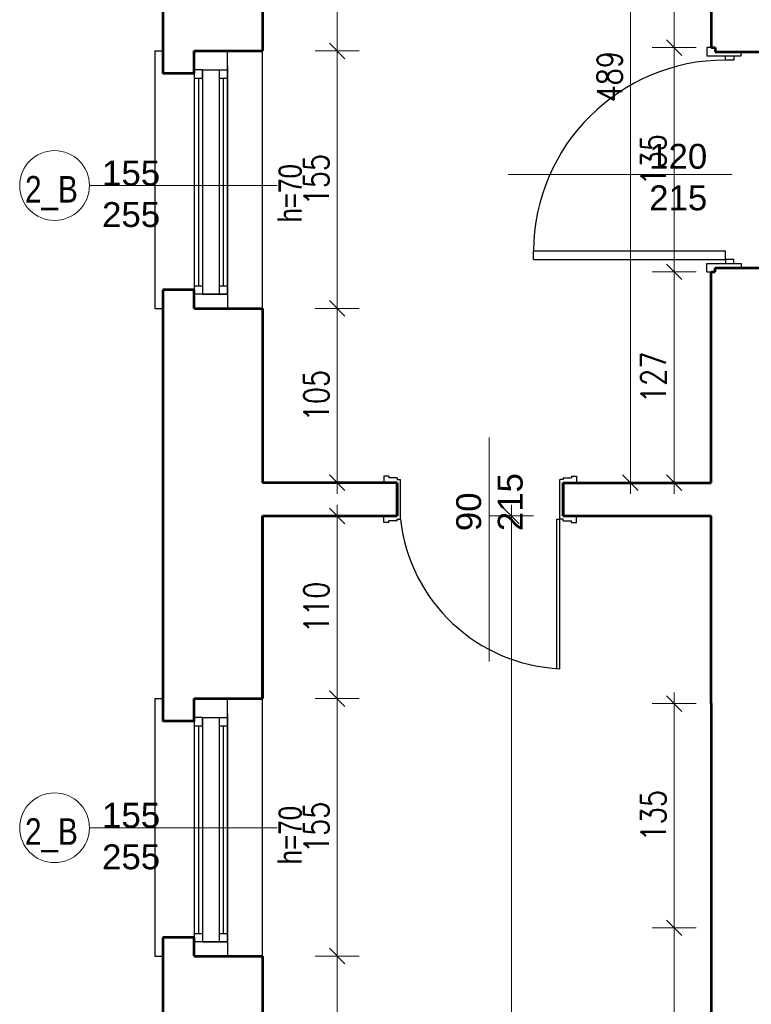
# Model space of a CAD drawing. Header units: millimetres. Extents: x 56977 to 67992, y 30187 to 42235.
# Tile 82 of 130: x 59537 to 59978, y 39841 to 40434. Entities that reach past the tile are written whole.
import ezdxf

# ---------------------------------------------------------------- set-up
doc = ezdxf.new("R2010")
doc.units = ezdxf.units.MM
doc.header["$MEASUREMENT"] = 0
doc.layers.get('0').update_dxf_attribs({"lineweight": 13})
doc.layers.get('DEFPOINTS').update_dxf_attribs({"lineweight": 13})
doc.layers.add('AI-OKNA', color=4, linetype='Continuous')
doc.layers.add('okna', color=8, linetype='Continuous')
for name, color, linetype, lineweight in [('AI-OPISY', 3, 'Continuous', 13), ('AI_MURY', 40, 'Continuous', 53), ('wymiary', 8, 'Continuous', 13)]:
    doc.layers.add(name, color=color, linetype=linetype, lineweight=lineweight)
doc.styles.get("Standard").update_dxf_attribs({"font": 'txt.shx'})
doc.styles.add('Style-ROMANS', font='ROMANS.shx')
doc.styles.add('WYMIAROWY-08', font='ROMANS.shx', dxfattribs={"width": 0.8})
doc.dimstyles.new('DYBY', dxfattribs={"dimscale": 100, "dimtxt": 0.15, "dimasz": 0.05, "dimexe": 0.05, "dimexo": 0.1, "dimgap": 0.05, "dimtad": 1, "dimdec": 0, "dimdsep": 46, "dimlunit": 5, "dimtxsty": 'WYMIAROWY-08', "dimblk": 'M_STRZ', "dimcen": 0.1, "dimse1": 1, "dimse2": 1, "dimclrd": 7, "dimclre": 7, "dimclrt": 1, "dimadec": 0, "dimazin": 0, "dimtfac": 1, "dimtdec": 0, "dimtmove": 2, "dimatfit": 3, "dimldrblk": 'M_STRZ', "dimfxl": 0, "dimtolj": 1, "dimarcsym": 0})

# ---------------------------------------------------------------- blocks, each defined once
blk = doc.blocks.new('M_STRZ')
for p, q in [((0, 2.66), (0, 0)), ((-1.33, 0), (1.33, 0)), ((-0.94, -0.94), (0.94, 0.94)), ((0, 0), (0, -2.66))]:
    blk.add_line(p, q)
blk = doc.blocks.new('*U29')
at = {"layer": 'DEFPOINTS', "color": 0}
for p in [(59683.54, 40644.07), (59683.54, 40415.07), (59728.41, 40415.07)]:
    blk.add_point(p, dxfattribs=at)
at = {"layer": 'wymiary', "color": 7, "lineweight": -2}
blk.add_line((59728.41, 40639.07), (59728.41, 40420.07), dxfattribs=at)
at = {"layer": 'wymiary', "color": 7, "lineweight": -2, "xscale": 5, "yscale": 5, "zscale": 5}
for p, rotation in [((59728.41, 40644.07), 90), ((59728.41, 40415.07), 270)]:
    blk.add_blockref('M_STRZ', p, dxfattribs=dict(at, rotation=rotation))
at = {"layer": 'wymiary', "color": 1, "insert": (59715.91, 40529.57), "char_height": 15, "attachment_point": 5, "rotation": 90, "style": 'WYMIAROWY-08'}
blk.add_mtext('229', dxfattribs=at)
blk = doc.blocks.new('*D1562')
at = {"layer": 'DEFPOINTS'}
for p in [(59683.54, 40644.07), (59715.91, 40545.9), (59683.54, 40415.07), (59728.41, 40415.07)]:
    blk.add_point(p, dxfattribs=at)
at = {"layer": 'wymiary', "color": 7}
blk.add_blockref('*U29', (0, 0), dxfattribs=at)
blk = doc.blocks.new('*U30')
at = {"layer": 'DEFPOINTS', "color": 0}
for p in [(59683.54, 40415.07), (59683.54, 40260.07), (59728.41, 40260.07)]:
    blk.add_point(p, dxfattribs=at)
at = {"layer": 'wymiary', "color": 7, "lineweight": -2}
blk.add_line((59728.41, 40410.07), (59728.41, 40265.07), dxfattribs=at)
at = {"layer": 'wymiary', "color": 7, "lineweight": -2, "xscale": 5, "yscale": 5, "zscale": 5}
for p, rotation in [((59728.41, 40415.07), 90), ((59728.41, 40260.07), 270)]:
    blk.add_blockref('M_STRZ', p, dxfattribs=dict(at, rotation=rotation))
at = {"layer": 'wymiary', "color": 1, "insert": (59715.91, 40337.57), "char_height": 15, "attachment_point": 5, "rotation": 90, "style": 'WYMIAROWY-08'}
blk.add_mtext('155', dxfattribs=at)
blk = doc.blocks.new('*D1563')
at = {"layer": 'DEFPOINTS'}
for p in [(59683.54, 40415.07), (59715.91, 40353.05), (59683.54, 40260.07), (59728.41, 40260.07)]:
    blk.add_point(p, dxfattribs=at)
at = {"layer": 'wymiary', "color": 7}
blk.add_blockref('*U30', (0, 0), dxfattribs=at)
blk = doc.blocks.new('*U31')
at = {"layer": 'DEFPOINTS', "color": 0}
for p in [(59683.54, 40260.07), (59683.54, 40155.08), (59728.41, 40155.08)]:
    blk.add_point(p, dxfattribs=at)
at = {"layer": 'wymiary', "color": 7, "lineweight": -2}
blk.add_line((59728.41, 40255.07), (59728.41, 40160.08), dxfattribs=at)
at = {"layer": 'wymiary', "color": 7, "lineweight": -2, "xscale": 5, "yscale": 5, "zscale": 5}
for p, rotation in [((59728.41, 40260.07), 90), ((59728.41, 40155.08), 270)]:
    blk.add_blockref('M_STRZ', p, dxfattribs=dict(at, rotation=rotation))
at = {"layer": 'wymiary', "color": 1, "insert": (59715.91, 40207.58), "char_height": 15, "attachment_point": 5, "rotation": 90, "style": 'WYMIAROWY-08'}
blk.add_mtext('105', dxfattribs=at)
blk = doc.blocks.new('*D1564')
at = {"layer": 'DEFPOINTS'}
for p in [(59683.54, 40260.07), (59715.91, 40223.05), (59683.54, 40155.08), (59728.41, 40155.08)]:
    blk.add_point(p, dxfattribs=at)
at = {"layer": 'wymiary', "color": 7}
blk.add_blockref('*U31', (0, 0), dxfattribs=at)
blk = doc.blocks.new('*U32')
at = {"layer": 'DEFPOINTS', "color": 0}
for p in [(59683.54, 40025.07), (59683.54, 39870.07), (59728.41, 39870.07)]:
    blk.add_point(p, dxfattribs=at)
at = {"layer": 'wymiary', "color": 7, "lineweight": -2}
blk.add_line((59728.41, 40020.07), (59728.41, 39875.07), dxfattribs=at)
at = {"layer": 'wymiary', "color": 7, "lineweight": -2, "xscale": 5, "yscale": 5, "zscale": 5}
for p, rotation in [((59728.41, 40025.07), 90), ((59728.41, 39870.07), 270)]:
    blk.add_blockref('M_STRZ', p, dxfattribs=dict(at, rotation=rotation))
at = {"layer": 'wymiary', "color": 1, "insert": (59715.91, 39947.57), "char_height": 15, "attachment_point": 5, "rotation": 90, "style": 'WYMIAROWY-08'}
blk.add_mtext('155', dxfattribs=at)
blk = doc.blocks.new('*D1565')
at = {"layer": 'DEFPOINTS'}
for p in [(59683.54, 40025.07), (59715.91, 39963.05), (59683.54, 39870.07), (59728.41, 39870.07)]:
    blk.add_point(p, dxfattribs=at)
at = {"layer": 'wymiary', "color": 7}
blk.add_blockref('*U32', (0, 0), dxfattribs=at)
blk = doc.blocks.new('*U33')
at = {"layer": 'DEFPOINTS', "color": 0}
for p in [(59683.54, 39870.07), (59683.54, 39600.07), (59728.41, 39600.07)]:
    blk.add_point(p, dxfattribs=at)
at = {"layer": 'wymiary', "color": 7, "lineweight": -2}
blk.add_line((59728.41, 39865.07), (59728.41, 39605.07), dxfattribs=at)
at = {"layer": 'wymiary', "color": 7, "lineweight": -2, "xscale": 5, "yscale": 5, "zscale": 5}
for p, rotation in [((59728.41, 39870.07), 90), ((59728.41, 39600.07), 270)]:
    blk.add_blockref('M_STRZ', p, dxfattribs=dict(at, rotation=rotation))
at = {"layer": 'wymiary', "color": 1, "insert": (59715.91, 39735.07), "char_height": 15, "attachment_point": 5, "rotation": 90, "style": 'WYMIAROWY-08'}
blk.add_mtext('270', dxfattribs=at)
blk = doc.blocks.new('*D1566')
at = {"layer": 'DEFPOINTS'}
for p in [(59683.54, 39870.07), (59715.91, 39751.4), (59683.54, 39600.07), (59728.41, 39600.07)]:
    blk.add_point(p, dxfattribs=at)
at = {"layer": 'wymiary', "color": 7}
blk.add_blockref('*U33', (0, 0), dxfattribs=at)
blk = doc.blocks.new('*U102')
at = {"layer": 'DEFPOINTS', "color": 0}
for p in [(59904.94, 40644.07), (59953.54, 40644.07), (59953.54, 40155.07)]:
    blk.add_point(p, dxfattribs=at)
at = {"layer": 'wymiary', "color": 7, "lineweight": -2}
blk.add_line((59904.94, 40160.07), (59904.94, 40639.07), dxfattribs=at)
at = {"layer": 'wymiary', "color": 7, "lineweight": -2, "xscale": 5, "yscale": 5, "zscale": 5}
for p, rotation in [((59904.94, 40644.07), 90), ((59904.94, 40155.07), 270)]:
    blk.add_blockref('M_STRZ', p, dxfattribs=dict(at, rotation=rotation))
at = {"layer": 'wymiary', "color": 1, "insert": (59892.44, 40399.57), "char_height": 15, "attachment_point": 5, "rotation": 90, "style": 'WYMIAROWY-08'}
blk.add_mtext('489', dxfattribs=at)
blk = doc.blocks.new('*D1635')
at = {"layer": 'DEFPOINTS'}
for p in [(59904.94, 40644.07), (59953.54, 40644.07), (59892.44, 40383.23), (59953.54, 40155.07)]:
    blk.add_point(p, dxfattribs=at)
at = {"layer": 'wymiary', "color": 7}
blk.add_blockref('*U102', (0, 0), dxfattribs=at)
blk = doc.blocks.new('*U203')
at = {"layer": 'DEFPOINTS', "color": 0}
for p in [(59912.97, 39887.07), (59912.97, 39286.07), (59931.29, 39286.07)]:
    blk.add_point(p, dxfattribs=at)
at = {"layer": 'wymiary', "color": 7, "lineweight": -2}
blk.add_line((59931.29, 39882.07), (59931.29, 39291.07), dxfattribs=at)
at = {"layer": 'wymiary', "color": 7, "lineweight": -2, "xscale": 5, "yscale": 5, "zscale": 5}
for p, rotation in [((59931.29, 39887.07), 90), ((59931.29, 39286.07), 270)]:
    blk.add_blockref('M_STRZ', p, dxfattribs=dict(at, rotation=rotation))
at = {"layer": 'wymiary', "color": 1, "insert": (59918.79, 39586.57), "char_height": 15, "attachment_point": 5, "rotation": 90, "style": 'WYMIAROWY-08'}
blk.add_mtext('601', dxfattribs=at)
blk = doc.blocks.new('*D1736')
at = {"layer": 'DEFPOINTS'}
for p in [(59912.97, 39887.07), (59918.79, 39602.62), (59912.97, 39286.07), (59931.29, 39286.07)]:
    blk.add_point(p, dxfattribs=at)
at = {"layer": 'wymiary', "color": 7}
blk.add_blockref('*U203', (0, 0), dxfattribs=at)
blk = doc.blocks.new('*U204')
at = {"layer": 'DEFPOINTS', "color": 0}
for p in [(59912.97, 40022.07), (59912.97, 39887.07), (59931.29, 39887.07)]:
    blk.add_point(p, dxfattribs=at)
at = {"layer": 'wymiary', "color": 7, "lineweight": -2}
blk.add_line((59931.29, 40017.07), (59931.29, 39892.07), dxfattribs=at)
at = {"layer": 'wymiary', "color": 7, "lineweight": -2, "xscale": 5, "yscale": 5, "zscale": 5}
for p, rotation in [((59931.29, 40022.07), 90), ((59931.29, 39887.07), 270)]:
    blk.add_blockref('M_STRZ', p, dxfattribs=dict(at, rotation=rotation))
at = {"layer": 'wymiary', "color": 1, "insert": (59918.79, 39954.57), "char_height": 15, "attachment_point": 5, "rotation": 90, "style": 'WYMIAROWY-08'}
blk.add_mtext('135', dxfattribs=at)
blk = doc.blocks.new('*D1737')
at = {"layer": 'DEFPOINTS'}
for p in [(59912.97, 40022.07), (59918.79, 39970.05), (59912.97, 39887.07), (59931.29, 39887.07)]:
    blk.add_point(p, dxfattribs=at)
at = {"layer": 'wymiary', "color": 7}
blk.add_blockref('*U204', (0, 0), dxfattribs=at)
blk = doc.blocks.new('*U205')
at = {"layer": 'DEFPOINTS', "color": 0}
for p in [(59912.97, 40282.07), (59912.97, 40155.07), (59931.29, 40155.07)]:
    blk.add_point(p, dxfattribs=at)
at = {"layer": 'wymiary', "color": 7, "lineweight": -2}
blk.add_line((59931.29, 40277.07), (59931.29, 40160.07), dxfattribs=at)
at = {"layer": 'wymiary', "color": 7, "lineweight": -2, "xscale": 5, "yscale": 5, "zscale": 5}
for p, rotation in [((59931.29, 40282.07), 90), ((59931.29, 40155.07), 270)]:
    blk.add_blockref('M_STRZ', p, dxfattribs=dict(at, rotation=rotation))
at = {"layer": 'wymiary', "color": 1, "insert": (59918.79, 40218.57), "char_height": 15, "attachment_point": 5, "rotation": 90, "style": 'WYMIAROWY-08'}
blk.add_mtext('127', dxfattribs=at)
blk = doc.blocks.new('*D1738')
at = {"layer": 'DEFPOINTS'}
for p in [(59912.97, 40282.07), (59918.79, 40234.05), (59912.97, 40155.07), (59931.29, 40155.07)]:
    blk.add_point(p, dxfattribs=at)
at = {"layer": 'wymiary', "color": 7}
blk.add_blockref('*U205', (0, 0), dxfattribs=at)
blk = doc.blocks.new('*U206')
at = {"layer": 'DEFPOINTS', "color": 0}
for p in [(59912.97, 40417.07), (59912.97, 40282.07), (59931.29, 40282.07)]:
    blk.add_point(p, dxfattribs=at)
at = {"layer": 'wymiary', "color": 7, "lineweight": -2}
blk.add_line((59931.29, 40412.07), (59931.29, 40287.07), dxfattribs=at)
at = {"layer": 'wymiary', "color": 7, "lineweight": -2, "xscale": 5, "yscale": 5, "zscale": 5}
for p, rotation in [((59931.29, 40417.07), 90), ((59931.29, 40282.07), 270)]:
    blk.add_blockref('M_STRZ', p, dxfattribs=dict(at, rotation=rotation))
at = {"layer": 'wymiary', "color": 1, "insert": (59918.79, 40349.57), "char_height": 15, "attachment_point": 5, "rotation": 90, "style": 'WYMIAROWY-08'}
blk.add_mtext('135', dxfattribs=at)
blk = doc.blocks.new('*D1739')
at = {"layer": 'DEFPOINTS'}
for p in [(59912.97, 40417.07), (59918.79, 40365.05), (59912.97, 40282.07), (59931.29, 40282.07)]:
    blk.add_point(p, dxfattribs=at)
at = {"layer": 'wymiary', "color": 7}
blk.add_blockref('*U206', (0, 0), dxfattribs=at)
blk = doc.blocks.new('*U207')
at = {"layer": 'DEFPOINTS', "color": 0}
for p in [(59953.54, 40644.07), (59931.29, 40417.07), (59953.54, 40417.07)]:
    blk.add_point(p, dxfattribs=at)
at = {"layer": 'wymiary', "color": 7, "lineweight": -2}
blk.add_line((59931.29, 40639.07), (59931.29, 40422.07), dxfattribs=at)
at = {"layer": 'wymiary', "color": 7, "lineweight": -2, "xscale": 5, "yscale": 5, "zscale": 5}
for p, rotation in [((59931.29, 40644.07), 90), ((59931.29, 40417.07), 270)]:
    blk.add_blockref('M_STRZ', p, dxfattribs=dict(at, rotation=rotation))
at = {"layer": 'wymiary', "color": 1, "insert": (59918.79, 40530.57), "char_height": 15, "attachment_point": 5, "rotation": 90, "style": 'WYMIAROWY-08'}
blk.add_mtext('227', dxfattribs=at)
blk = doc.blocks.new('*D1740')
at = {"layer": 'DEFPOINTS'}
for p in [(59953.54, 40644.07), (59943.79, 40546.9), (59931.29, 40417.07), (59953.54, 40417.07)]:
    blk.add_point(p, dxfattribs=at)
at = {"layer": 'wymiary', "color": 7}
blk.add_blockref('*U207', (0, 0), dxfattribs=at)
blk = doc.blocks.new('*U989')
at = {"layer": 'DEFPOINTS', "color": 0}
for p in [(59833.27, 40135.07), (59953.54, 40135.07), (59953.54, 31744.07)]:
    blk.add_point(p, dxfattribs=at)
at = {"layer": 'wymiary', "color": 7, "lineweight": -2}
blk.add_line((59833.27, 31749.07), (59833.27, 40130.07), dxfattribs=at)
at = {"layer": 'wymiary', "color": 7, "lineweight": -2, "xscale": 5, "yscale": 5, "zscale": 5}
for p, rotation in [((59833.27, 40135.07), 90), ((59833.27, 31744.07), 270)]:
    blk.add_blockref('M_STRZ', p, dxfattribs=dict(at, rotation=rotation))
at = {"layer": 'wymiary', "color": 1, "insert": (59820.77, 35939.57), "char_height": 15, "attachment_point": 5, "rotation": 90, "style": 'WYMIAROWY-08'}
blk.add_mtext('8391', dxfattribs=at)
blk = doc.blocks.new('*D2522')
at = {"layer": 'DEFPOINTS'}
for p in [(59833.27, 40135.07), (59953.54, 40135.07), (59845.77, 35917.52), (59953.54, 31744.07)]:
    blk.add_point(p, dxfattribs=at)
at = {"layer": 'wymiary', "color": 7}
blk.add_blockref('*U989', (0, 0), dxfattribs=at)
blk = doc.blocks.new('*U1248')
at = {"layer": 'DEFPOINTS', "color": 0}
for p in [(59683.54, 40135.07), (59683.54, 40025.07), (59728.41, 40025.07)]:
    blk.add_point(p, dxfattribs=at)
at = {"layer": 'wymiary', "color": 7, "lineweight": -2}
blk.add_line((59728.41, 40130.07), (59728.41, 40030.07), dxfattribs=at)
at = {"layer": 'wymiary', "color": 7, "lineweight": -2, "xscale": 5, "yscale": 5, "zscale": 5}
for p, rotation in [((59728.41, 40135.07), 90), ((59728.41, 40025.07), 270)]:
    blk.add_blockref('M_STRZ', p, dxfattribs=dict(at, rotation=rotation))
at = {"layer": 'wymiary', "color": 1, "insert": (59715.91, 40080.07), "char_height": 15, "attachment_point": 5, "rotation": 90, "style": 'WYMIAROWY-08'}
blk.add_mtext('110', dxfattribs=at)
blk = doc.blocks.new('*D2779')
at = {"layer": 'DEFPOINTS'}
for p in [(59683.54, 40135.07), (59715.91, 40095.55), (59683.54, 40025.07), (59728.41, 40025.07)]:
    blk.add_point(p, dxfattribs=at)
at = {"layer": 'wymiary', "color": 7}
blk.add_blockref('*U1248', (0, 0), dxfattribs=at)

msp = doc.modelspace()

# ---------------------------------------------------------------- linework, layer by layer
at = {"layer": 'AI-OKNA'}
for p, q in [((59662.39, 40268.71), (59662.39, 40415.07)), ((59953.54, 40417.07), (59951.04, 40417.07)), ((59951.04, 40417.07), (59951.04, 40412.07)), ((59971.66, 40412.07), (59971.66, 40414.57)), ((59951.04, 40412.07), (59958.54, 40412.07)), ((59958.54, 40412.07), (59971.66, 40412.07)), ((59962.15, 40409.57), (59962.15, 40412.07)), ((59964.65, 40409.57), (59962.15, 40409.57)), ((59967.15, 40409.57), (59964.65, 40409.57)), ((59967.15, 40412.07), (59967.15, 40409.57)), ((59647.39, 40403.71), (59642.39, 40403.71)), ((59642.39, 40401.56), (59642.39, 40266.56)), ((59647.39, 40403.71), (59647.39, 40268.71)), ((59647.39, 40398.71), (59647.39, 40403.71)), ((59647.39, 40403.71), (59662.39, 40403.71)), ((59657.39, 40403.71), (59657.39, 40268.71)), ((59657.39, 40403.71), (59657.39, 40398.71)), ((59662.39, 40406.21), (59662.39, 40260.07)), ((59662.39, 40268.71), (59662.39, 40403.71)), ((59642.39, 40398.71), (59647.39, 40398.71)), ((59644.89, 40398.71), (59644.89, 40273.71)), ((59657.39, 40398.71), (59662.39, 40398.71)), ((59659.89, 40273.71), (59659.89, 40398.71)), ((59962.15, 40294.57), (59846.65, 40294.57)), ((59846.65, 40289.57), (59846.65, 40294.57)), ((59962.15, 40289.57), (59962.15, 40294.57)), ((59846.65, 40289.57), (59962.15, 40289.57)), ((59964.65, 40289.57), (59962.15, 40289.57)), ((59962.15, 40289.57), (59962.15, 40287.07)), ((59967.15, 40289.57), (59964.65, 40289.57)), ((59967.15, 40287.07), (59967.15, 40289.57)), ((59951.04, 40282.07), (59951.04, 40287.07)), ((59951.04, 40287.07), (59958.54, 40287.07)), ((59958.54, 40287.07), (59971.66, 40287.07)), ((59971.66, 40287.07), (59971.66, 40284.57)), ((59951.04, 40282.07), (59953.54, 40282.07)), ((59642.39, 40273.71), (59647.39, 40273.71)), ((59647.39, 40273.71), (59647.39, 40268.71)), ((59657.39, 40273.71), (59662.39, 40273.71)), ((59662.39, 40268.71), (59642.39, 40268.71)), ((59647.39, 40268.71), (59662.39, 40268.71)), ((59756.56, 40159.08), (59756.56, 40155.08)), ((59759.56, 40159.08), (59756.56, 40159.08)), ((59759.56, 40159.08), (59759.56, 40158.08)), ((59764.56, 40158.08), (59759.56, 40158.08)), ((59764.56, 40158.08), (59764.56, 40157.08)), ((59864.56, 40158.08), (59864.56, 40157.08)), ((59864.56, 40158.08), (59869.56, 40158.08)), ((59869.56, 40159.08), (59869.56, 40158.08)), ((59869.56, 40159.08), (59872.56, 40159.08)), ((59872.56, 40159.08), (59872.56, 40155.08)), ((59764.56, 40157.08), (59766.56, 40157.08)), ((59766.56, 40133.08), (59766.56, 40157.08)), ((59864.56, 40157.08), (59862.56, 40157.08)), ((59862.56, 40133.08), (59862.56, 40157.08)), ((59756.56, 40131.08), (59756.56, 40135.08)), ((59872.56, 40131.08), (59872.56, 40135.08)), ((59759.56, 40131.08), (59756.56, 40131.08)), ((59764.56, 40132.08), (59759.56, 40132.08)), ((59759.56, 40131.08), (59759.56, 40132.08)), ((59764.56, 40133.08), (59766.56, 40133.08)), ((59764.56, 40132.08), (59764.56, 40133.08)), ((59860.56, 40133.08), (59862.56, 40133.08)), ((59860.56, 40043.08), (59860.56, 40133.08)), ((59864.56, 40133.08), (59862.56, 40133.08)), ((59862.56, 40043.08), (59862.56, 40133.08)), ((59864.56, 40132.08), (59864.56, 40133.08)), ((59864.56, 40132.08), (59869.56, 40132.08)), ((59869.56, 40131.08), (59869.56, 40132.08)), ((59869.56, 40131.08), (59872.56, 40131.08)), ((59662.39, 39878.71), (59662.39, 40025.07)), ((59662.39, 40016.21), (59662.39, 39870.07)), ((59647.39, 40013.71), (59642.39, 40013.71)), ((59642.39, 40011.56), (59642.39, 39876.56)), ((59647.39, 40013.71), (59647.39, 39878.71)), ((59647.39, 40008.71), (59647.39, 40013.71)), ((59647.39, 40013.71), (59662.39, 40013.71)), ((59657.39, 40013.71), (59657.39, 39878.71)), ((59657.39, 40013.71), (59657.39, 40008.71)), ((59662.39, 39878.71), (59662.39, 40013.71)), ((59642.39, 40008.71), (59647.39, 40008.71)), ((59644.89, 40008.71), (59644.89, 39883.71)), ((59657.39, 40008.71), (59662.39, 40008.71)), ((59659.89, 39883.71), (59659.89, 40008.71)), ((59642.39, 39883.71), (59647.39, 39883.71)), ((59647.39, 39883.71), (59647.39, 39878.71)), ((59657.39, 39883.71), (59662.39, 39883.71)), ((59662.39, 39878.71), (59642.39, 39878.71)), ((59647.39, 39878.71), (59662.39, 39878.71))]:
    msp.add_line(p, q, dxfattribs=at)
for centre, radius, start, end in [((59962.16, 40294.07), 115.5, 90.00038, 179.75105), ((59867.16, 40144.19), 101.21, 186.30069, 267.39453)]:
    msp.add_arc(centre, radius, start, end, dxfattribs=at)
for p in [(59662.39, 40403.71), (59662.39, 40013.71)]:
    msp.add_point(p, dxfattribs=at)
at = {"layer": 'AI-OPISY'}
for p, q in [((59966.18, 40340.76), (59831.29, 40340.76)), ((59579.27, 40334.06), (59692.29, 40334.06)), ((59819.97, 40047.38), (59819.97, 40182.27)), ((59579.27, 39947.32), (59692.29, 39947.32))]:
    msp.add_line(p, q, dxfattribs=at)
for centre in [(59558.27, 40334.06), (59558.27, 39947.32)]:
    msp.add_circle(centre, 21, dxfattribs=at)
at = {"layer": 'AI_MURY'}
for p, q in [((59953.54, 40644.07), (59953.54, 40417.07)), ((59683.54, 40634.09), (59683.54, 40415.07)), ((59623.54, 40600.07), (59623.54, 40401.56)), ((59642.39, 40415.07), (59683.54, 40415.07)), ((59642.39, 40401.56), (59642.39, 40415.07)), ((59953.54, 40417.07), (59956.04, 40417.07)), ((59956.04, 40417.07), (59956.04, 40414.57)), ((59956.04, 40414.57), (60003.54, 40414.57)), ((59642.39, 40401.56), (59623.54, 40401.56)), ((59956.04, 40282.07), (59956.04, 40284.57)), ((59956.04, 40284.57), (60003.54, 40284.57)), ((59953.54, 40155.07), (59953.54, 40282.07)), ((59953.54, 40282.07), (59956.04, 40282.07)), ((59623.54, 40271.21), (59623.54, 40011.56)), ((59642.39, 40271.21), (59623.54, 40271.21)), ((59642.39, 40260.07), (59642.39, 40271.21)), ((59642.39, 40260.07), (59683.54, 40260.07)), ((59683.54, 40260.07), (59683.53, 40155.08)), ((59764.56, 40155.08), (59683.53, 40155.08)), ((59764.56, 40155.08), (59764.56, 40139.08)), ((59764.56, 40155.08), (59764.56, 40135.08)), ((59764.56, 40155.08), (59764.56, 40135.07)), ((59764.56, 40135.08), (59764.56, 40155.08)), ((59864.56, 40155.1), (59864.56, 40135.1)), ((59864.56, 40155.08), (59864.56, 40139.08)), ((59864.56, 40155.08), (59864.56, 40135.08)), ((59864.56, 40135.08), (59864.56, 40155.08)), ((59864.56, 40155.07), (59953.54, 40155.07)), ((59683.54, 40135.07), (59683.54, 40025.07)), ((59683.54, 40025.07), (59683.54, 40135.07)), ((59683.54, 40135.07), (59764.56, 40135.07)), ((59864.56, 40135.07), (59953.54, 40135.07)), ((59953.54, 40022.07), (59953.54, 40135.07)), ((59642.39, 40025.07), (59683.54, 40025.07)), ((59642.39, 40011.56), (59642.39, 40025.07)), ((59642.39, 40011.56), (59623.54, 40011.56)), ((59623.54, 39881.21), (59623.54, 39696.57)), ((59642.39, 39881.21), (59623.54, 39881.21)), ((59642.39, 39870.07), (59642.39, 39881.21)), ((59642.39, 39870.07), (59683.54, 39870.07)), ((59683.54, 39870.07), (59683.54, 39600.07))]:
    msp.add_line(p, q, dxfattribs=at)
at = {"layer": 'AI_MURY', "linetype": 'ByBlock', "lineweight": 53}
msp.add_line((59953.54, 40022.07), (59953.54, 39286.07), dxfattribs=at)
at = {"layer": 'okna'}
for p, q in [((59618.54, 40415.07), (59618.54, 40260.07)), ((59618.54, 40415.07), (59623.54, 40415.07)), ((59683.54, 40260.07), (59683.54, 40415.07)), ((59683.54, 40260.07), (59683.54, 40405.07)), ((59618.54, 40260.07), (59623.54, 40260.07)), ((59618.54, 40025.07), (59618.54, 39870.07)), ((59618.54, 40025.07), (59623.54, 40025.07)), ((59683.54, 39870.07), (59683.54, 40025.07)), ((59683.54, 39870.07), (59683.54, 40015.07)), ((59618.54, 39870.07), (59623.54, 39870.07))]:
    msp.add_line(p, q, dxfattribs=at)

# ---------------------------------------------------------------- texts
at = {"layer": 'AI-OPISY', "char_height": 15, "width": 45.2902}
for s, insert, attachment_point in [('\\fArial|b0|i0|c238|p39;120\\P215', (59916.25, 40359.14), 1), ('\\fArial|b0|i0|c238|p39;155\\P255', (59604.34, 40308.85), 8), ('\\fArial|b0|i0|c238|p39;155\\P255', (59604.34, 39922.11), 8)]:
    msp.add_mtext(s, dxfattribs=dict(at, insert=insert, attachment_point=attachment_point))
at = {"layer": 'AI-OPISY', "char_height": 14, "attachment_point": 7, "rotation": 90, "line_spacing_factor": 0.722892, "style": 'WYMIAROWY-08'}
for insert in [(59707.28, 40311.74), (59707.28, 39925.25)]:
    msp.add_mtext('\\fArial|b0|i0|c238|p39;h=70', dxfattribs=dict(at, insert=insert))
at = {"layer": 'AI-OPISY', "char_height": 16, "width": 20.64, "attachment_point": 7, "style": 'WYMIAROWY-08'}
for insert in [(59540.47, 40319.17), (59540.47, 39932.43)]:
    msp.add_mtext('\\fArial|b0|i0|c238|p39;2_B', dxfattribs=dict(at, insert=insert))
at = {"layer": 'AI-OPISY', "insert": (59800.08, 40125.92), "char_height": 15, "width": 45.2902, "attachment_point": 1, "rotation": 90}
msp.add_mtext('\\fArial|b0|i0|c238|p39;90\\P215', dxfattribs=at)

# ---------------------------------------------------------------- dimensions: what is measured, and where the dimension line sits
at = {"layer": 'wymiary', "color": 7}
for base, p1, p2, angle, picture, middle in [((59728.41, 40415.07), (59683.54, 40644.07), (59683.54, 40415.07), 270, '*D1562', (59715.91, 40545.9)), ((59904.94, 40644.07), (59953.54, 40155.07), (59953.54, 40644.07), 90, '*D1635', (59892.44, 40383.23)), ((59931.29, 40417.07), (59953.54, 40644.07), (59953.54, 40417.07), 270, '*D1740', (59943.79, 40546.9)), ((59728.41, 40260.07), (59683.54, 40415.07), (59683.54, 40260.07), 270, '*D1563', (59715.91, 40353.05)), ((59931.29, 40282.07), (59912.97, 40417.07), (59912.97, 40282.07), 270, '*D1739', (59918.79, 40365.05)), ((59931.29, 40155.07), (59912.97, 40282.07), (59912.97, 40155.07), 270, '*D1738', (59918.79, 40234.05)), ((59728.41, 40155.08), (59683.54, 40260.07), (59683.54, 40155.08), 270, '*D1564', (59715.91, 40223.05)), ((59728.41, 40025.07), (59683.54, 40135.07), (59683.54, 40025.07), 270, '*D2779', (59715.91, 40095.55)), ((59833.27, 40135.07), (59953.54, 31744.07), (59953.54, 40135.07), 90, '*D2522', (59845.77, 35917.52)), ((59728.41, 39870.07), (59683.54, 40025.07), (59683.54, 39870.07), 270, '*D1565', (59715.91, 39963.05)), ((59931.29, 39887.07), (59912.97, 40022.07), (59912.97, 39887.07), 270, '*D1737', (59918.79, 39970.05)), ((59931.29, 39286.07), (59912.97, 39887.07), (59912.97, 39286.07), 270, '*D1736', (59918.79, 39602.62)), ((59728.41, 39600.07), (59683.54, 39870.07), (59683.54, 39600.07), 270, '*D1566', (59715.91, 39751.4))]:
    dim = msp.add_linear_dim(base=base, p1=p1, p2=p2, angle=angle, dimstyle='DYBY', override={"dimtad": 0, "dimtxsty": 'Style-ROMANS', "dimcen": 0.001, "dimclrd": 0, "dimclre": 0}, dxfattribs=at)
    dim.commit()
    dim.dimension.update_dxf_attribs({"geometry": picture, "text_midpoint": middle, "dimtype": 128})

doc.saveas('drawing.dxf')
